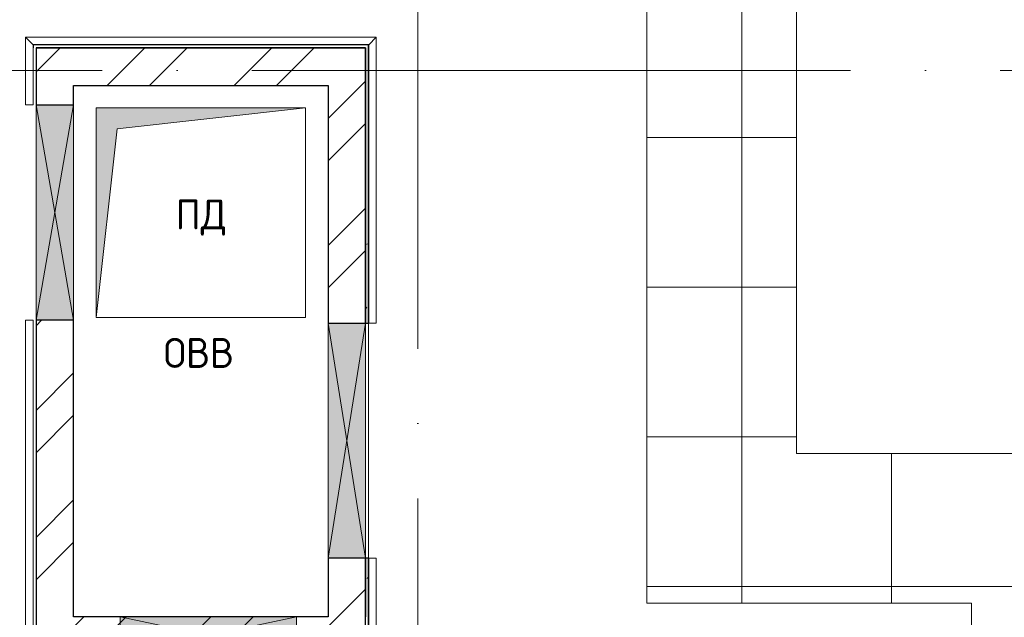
# Model space of a CAD drawing. Header units: millimetres. Extents: x -30540 to 150652, y -11730 to 123410.
# Tile 21 of 113: x -7825 to -1246, y 71796 to 75789. Entities that reach past the tile are written whole.
import ezdxf

# ---------------------------------------------------------------- set-up
doc = ezdxf.new("R2010")
doc.units = ezdxf.units.MM
doc.linetypes.add('ADSK_Линия сетки', pattern=[5000, 4000, -500, 0, -500])
for name, color, linetype, lineweight in [('A-____-NOTE-TEXT', 7, 'Continuous', 18), ('A-GENM-____-OTLN', 7, 'Continuous', 18), ('A-GLAZ-____-MCUT', 7, 'Continuous', 9), ('A-GLAZ-____-OTLN', 7, 'Continuous', 18), ('A-ROOF-____-OTLN', 7, 'Continuous', 18), ('A-ROOF-____-PATT', 7, 'Continuous', 18), ('A-WALL-____-MCUT', 7, 'Continuous', 40), ('A-WALL-____-OTLN', 7, 'Continuous', 18), ('A-WALL-____-PATT', 7, 'Continuous', 40), ('M-EQPM-____-OTLN', 7, 'Continuous', 18), ('S-GRID-____-OTLN', 7, 'Continuous', 9)]:
    doc.layers.add(name, color=color, linetype=linetype, lineweight=lineweight)
doc.styles.add('GOST Common', font='GOST_Common.ttf', dxfattribs={"height": 200})
pattern_1 = [(45, (0, 0), (-424.264, 424.264), []), (45, (0, 282.8), (-424.264, 424.264), [])]

# ---------------------------------------------------------------- blocks, each defined once
blk = doc.blocks.new('АР_Отверстие прямоугольное - ОВВ-8089001-Кровля ЭЛ')
at = {"layer": 'A-GLAZ-____-OTLN', "lineweight": 13, "true_color": 0xf0f0f0}
blk.add_hatch(color=7, dxfattribs=at).paths.add_polyline_path([(-465, 125), (-465, -125), (715, -125), (715, 125)])
at = {"layer": 'A-GLAZ-____-MCUT', "color": 253, "lineweight": 15, "true_color": 0xaaaaaa}
for p, q in [((-465, 125), (-465, -125)), ((715, 125), (715, -125))]:
    blk.add_line(p, q, dxfattribs=at)
at = {"layer": 'A-GLAZ-____-OTLN', "color": 253, "lineweight": 5, "true_color": 0xaaaaaa}
for p, q in [((715, 125), (-465, -125)), ((-465, 125), (715, -125))]:
    blk.add_line(p, q, dxfattribs=at)
at = {"layer": 'A-GLAZ-____-OTLN', "color": 253, "lineweight": 13, "true_color": 0xaaaaaa}
for p, q in [((715, 125), (-465, 125)), ((-465, 125), (-465, -125)), ((715, -125), (715, 125)), ((-465, -125), (715, -125))]:
    blk.add_line(p, q, dxfattribs=at)
blk = doc.blocks.new('АР_Канал вертикальный прямоугольный - ПД-8385725-Кровля ЭЛ')
at = {"layer": 'M-EQPM-____-OTLN', "lineweight": 13, "true_color": 0xe2e2e2}
blk.add_hatch(color=254, dxfattribs=at).paths.add_polyline_path([(-700, -700), (-560, 560), (700, 700), (-700, 700)])
at = {"layer": 'M-EQPM-____-OTLN', "color": 253, "lineweight": 13, "true_color": 0xaaaaaa}
for p, q in [((700, 700), (-700, 700)), ((-700, 700), (-700, -700)), ((700, 700), (-700, 700)), ((-700, 700), (-700, -700)), ((-700, -700), (-700, 700)), ((-700, 700), (700, 700)), ((-560, 560), (700, 700)), ((-560, 560), (700, 700)), ((700, -700), (700, 700)), ((700, 700), (700, -700)), ((-700, -700), (-560, 560)), ((-700, -700), (-560, 560)), ((-700, -700), (700, -700)), ((700, -700), (-700, -700))]:
    blk.add_line(p, q, dxfattribs=at)
blk = doc.blocks.new('АР_Отверстие прямоугольное - ОВВ-9057764-Кровля ЭЛ')
at = {"layer": 'A-GLAZ-____-OTLN', "lineweight": 13, "true_color": 0xf0f0f0}
blk.add_hatch(color=7, dxfattribs=at).paths.add_polyline_path([(845, -125), (845, 125), (-595, 125), (-595, -125)])
at = {"layer": 'A-GLAZ-____-MCUT', "color": 253, "lineweight": 15, "true_color": 0xaaaaaa}
for p, q in [((-595, 125), (-595, -125)), ((845, 125), (845, -125))]:
    blk.add_line(p, q, dxfattribs=at)
at = {"layer": 'A-GLAZ-____-OTLN', "color": 253, "lineweight": 5, "true_color": 0xaaaaaa}
for p, q in [((845, 125), (-595, -125)), ((-595, 125), (845, -125))]:
    blk.add_line(p, q, dxfattribs=at)
at = {"layer": 'A-GLAZ-____-OTLN', "color": 253, "lineweight": 13, "true_color": 0xaaaaaa}
for p, q in [((845, 125), (-595, 125)), ((-595, 125), (-595, -125)), ((845, -125), (845, 125)), ((-595, -125), (845, -125))]:
    blk.add_line(p, q, dxfattribs=at)
blk = doc.blocks.new('_GM_Dt-St-D_Фартук гнутый из оцинкованной стали_Пристенный_Тип 1__c-верхняя кромка с отгибом_ - ФС-1_3_50х70У100-1_5_t__RAL7016-8374008-Кровля ЭЛ')
at = {"layer": 'A-GENM-____-OTLN', "color": 253, "lineweight": 13, "true_color": 0xaaaaaa}
for p, q in [((0, 50), (2343, 50)), ((50, 0), (0, 50)), ((50, 0), (2293, 0)), ((50, 0), (50, -1.5)), ((2343, 50), (2293, 0)), ((2293, -1.5), (2293, 0))]:
    blk.add_line(p, q, dxfattribs=at)
blk = doc.blocks.new('_GM_Dt-St-D_Фартук гнутый из оцинкованной стали_Пристенный_Тип 1__c-верхняя кромка с отгибом_ - ФС-1_3_50х70У100-1_5_t__RAL7016-9134436-Кровля ЭЛ')
at = {"layer": 'A-GENM-____-OTLN', "color": 253, "lineweight": 13, "true_color": 0xaaaaaa}
for p, q in [((0, 1.5), (0, 0)), ((2230, 1.5), (0, 1.5)), ((2251.5, 0), (0, 0)), ((0, -50), (0, 0)), ((2251.5, 0), (2251.5, 1.5)), ((2251.5, 0), (2301.5, -50)), ((2301.5, -50), (0, -50))]:
    blk.add_line(p, q, dxfattribs=at)
blk = doc.blocks.new('АР_Отверстие прямоугольное - ОВВ-9058972-Кровля ЭЛ')
at = {"layer": 'A-GLAZ-____-OTLN', "lineweight": 13, "true_color": 0xf0f0f0}
blk.add_hatch(color=7, dxfattribs=at).paths.add_polyline_path([(910, 125), (-660, 125), (-660, -125), (910, -125)])
at = {"layer": 'A-GLAZ-____-MCUT', "color": 253, "lineweight": 15, "true_color": 0xaaaaaa}
for p, q in [((-660, 125), (-660, -125)), ((910, 125), (910, -125))]:
    blk.add_line(p, q, dxfattribs=at)
at = {"layer": 'A-GLAZ-____-OTLN', "color": 253, "lineweight": 5, "true_color": 0xaaaaaa}
for p, q in [((910, 125), (-660, -125)), ((-660, 125), (910, -125))]:
    blk.add_line(p, q, dxfattribs=at)
at = {"layer": 'A-GLAZ-____-OTLN', "color": 253, "lineweight": 13, "true_color": 0xaaaaaa}
for p, q in [((910, 125), (-660, 125)), ((-660, 125), (-660, -125)), ((910, -125), (910, 125)), ((-660, -125), (910, -125))]:
    blk.add_line(p, q, dxfattribs=at)
blk = doc.blocks.new('_GM_Dt-St-D_Фартук гнутый из оцинкованной стали_Пристенный_Тип 1__c-верхняя кромка с отгибом_ - ФС-1_3_50х70У100-1_5_t__RAL7016-9134440-Кровля ЭЛ')
at = {"layer": 'A-GENM-____-OTLN', "color": 253, "lineweight": 13, "true_color": 0xaaaaaa}
for p, q in [((0, 50), (450, 50)), ((0, 0), (0, 50)), ((0, 0), (500, 0)), ((0, 0), (0, -1.5))]:
    blk.add_line(p, q, dxfattribs=at)
blk = doc.blocks.new('_GM_Dt-St-D_Фартук гнутый из оцинкованной стали_Пристенный_Тип 1__c-верхняя кромка с отгибом_ - ФС-1_3_50х70У100-1_5_t__RAL7016-9134439-Кровля ЭЛ')
at = {"layer": 'A-GENM-____-OTLN', "color": 253, "lineweight": 13, "true_color": 0xaaaaaa}
for p, q in [((0, 50), (451.5, 50)), ((0, 0), (0, 50)), ((0, 0), (401.5, 0)), ((0, 0), (0, -1.5)), ((451.5, 50), (401.5, 0)), ((401.5, -1.5), (401.5, 0)), ((0, -1.5), (380, -1.5))]:
    blk.add_line(p, q, dxfattribs=at)
blk = doc.blocks.new('_GM_Dt-St-D_Фартук гнутый из оцинкованной стали_Пристенный_Тип 1__c-верхняя кромка с отгибом_ - ФС-1_3_50х70У100-1_5_t__RAL7016-9134443-Кровля ЭЛ')
at = {"layer": 'A-GENM-____-OTLN', "color": 253, "lineweight": 13, "true_color": 0xaaaaaa}
for p, q in [((0, 1.5), (0, 0)), ((1861.5, 0), (0, 0)), ((0, -50), (0, 0)), ((1861.5, 0), (1861.5, 1.5)), ((1861.5, 0), (1911.5, -50)), ((1911.5, -50), (0, -50))]:
    blk.add_line(p, q, dxfattribs=at)
blk = doc.blocks.new('Наметкина 10_РД_АР_К1_отсоединено_rvt-1-Кровля ЭЛ')
at = {"layer": 'A-ROOF-____-PATT', "lineweight": 5, "true_color": 0xd2d2d2}
h = blk.add_hatch(dxfattribs=at)
h.set_pattern_fill('FP_6', color=254, style=0, pattern_type=2)
h.set_pattern_definition([(0, (0, 0), (0, 1000), []), (90, (0, 0), (-1000, 6e-14), [])])
h.paths.add_polyline_path([(-4928.5, 32164), (8725.3, 32164), (8725.3, 43350), (935.3, 43350), (935.3, 54289), (-1644.7, 54289), (-1644.7, 60150), (-464.7, 60150), (-464.7, 69650), (1013.8, 69650), (1012.3, 81278.5), (-1636.2, 81278.5), (-1636.2, 86641.5), (-564.7, 86641.5), (-564.7, 91950), (655.3, 91950), (655.3, 88074), (1555.3, 88074), (1555.3, 91850), (4135.3, 91850), (4135.3, 88074), (5035.3, 88074), (5035.3, 92950), (-11844.7, 92950), (-11844.7, 87234), (-10944.7, 87234), (-10944.7, 91950), (-8944.7, 91950), (-8944.7, 89950), (-8964.7, 89950), (-8964.7, 81980), (-13264.7, 81980), (-13264.7, 80980), (-7964.7, 80980), (-7964.7, 86374), (-6114.7, 86374), (-6114.7, 91950), (-1664.7, 91950), (-1664.7, 87470), (-2464.7, 87470), (-2464.7, 85540), (-4939.3, 85540), (-4939.3, 83313.9), (-4582.2, 83520), (-4577.2, 83511.3), (-4939.3, 83302.3), (-4939.3, 83171.5), (-3443.5, 83171.5), (-4032.2, 83511.3), (-4027.2, 83520), (-3423.5, 83171.5), (-2708.2, 83170), (-2708.2, 79971.5), (113.8, 79971.5), (113.8, 79650), (135.3, 79650), (135.3, 79350), (113.8, 79350), (113.8, 72890), (-2634.7, 72890), (-2634.7, 77050), (-12364.7, 77050), (-12364.7, 60150), (-3984.5, 60150), (-3984.5, 61050), (-11464.7, 61050), (-11464.7, 66650), (-10005.7, 66650), (-10005.7, 67499.8), (-9905.7, 67499.8), (-9905.7, 66650), (-8064.7, 66650), (-8064.7, 71650), (-8964.7, 71650), (-8964.7, 67650), (-11464.7, 67650), (-11464.7, 76050), (-3634.7, 76050), (-3634.7, 71890), (-1464.7, 71890), (-1464.7, 61050), (-3884.5, 61050), (-3884.5, 60150), (-2644.7, 60150), (-2644.7, 56441.5), (-2423.2, 56439.9), (-2423.2, 55268.5), (-2644.7, 55268.5), (-2644.7, 54289), (-3224.7, 54289), (-3224.3, 49541.5), (-2224.7, 49541.5), (-2224.7, 53389), (-164.7, 53389), (-164.7, 43954), (-5124.7, 43954), (-5123.2, 43431.5), (-5073.2, 43431.5), (-5073.2, 41668.5), (-5124.7, 41668.5), (-5124.7, 40650), (-3749.7, 40650), (-3749.7, 42500), (-3326.2, 42500), (-3304.7, 42521.5), (5456.8, 42521.5), (5456.8, 42500), (7825.3, 42500), (7825.3, 33064), (-5614.7, 33064), (-5614.7, 35439), (-2114.7, 35439), (-2114.7, 36339), (-6514.7, 36339), (-6514.7, 33064), (-11464.7, 33064), (-11464.7, 38676.9), (-8114.7, 38676.9), (-8114.7, 39950), (-11064.7, 39950), (-11062.7, 41950), (-8114.7, 41949), (-8114.7, 46108.5), (-5124.7, 46108.5), (-5124.7, 43980), (-4214.7, 43980), (-4214.7, 47208.5), (-6206.2, 47208.5), (-6206.2, 47964), (-9014.7, 47964), (-9015.7, 42949), (-11464.7, 42949), (-11464.7, 55136), (-12364.7, 55136), (-12364.7, 32164)])
at = {"layer": 'A-WALL-____-PATT', "lineweight": 5, "true_color": 0xaaaaaa}
h = blk.add_hatch(dxfattribs=at)
h.set_pattern_fill('FP_2', color=253, style=0, pattern_type=2)
h.set_pattern_definition(pattern_1)
h.paths.add_polyline_path([(-5764.7, 75350), (-5514.7, 75350), (-5514.7, 75600), (-7714.7, 75600), (-7714.7, 75350), (-7464.7, 75350)])
h = blk.add_hatch(dxfattribs=at)
h.set_pattern_fill('FP_8', color=253, style=0, pattern_type=2)
h.set_pattern_definition([(0, (0, 0), (406.4, 101.6), [6.706, -298.094, 6.706, -298.094, -1625.6]), (0, (0, 0), (406.4, 101.6), [-609.6, 6.706, -602.894, 6.706, -298.094, -711.2]), (0, (0, 0), (406.4, 101.6), [-1524, 6.706, -196.494, 6.706, -501.294]), (120, (152.4, 50.8), (-291.18818, 301.15272), [6.706, -298.094, 6.706, -298.094, -1625.6]), (120, (152.4, 50.8), (-291.18818, 301.15272), [-609.6, 6.706, -602.894, 6.706, -298.094, -711.2]), (120, (152.4, 50.8), (-291.18818, 301.15272), [-1524, 6.706, -196.494, 6.706, -501.294]), (240, (203.2, 254), (-115.21182, -402.75272), [6.706, -298.094, 6.706, -298.094, -1625.6]), (240, (203.2, 254), (-115.21182, -402.75272), [-609.6, 6.706, -602.894, 6.706, -298.094, -711.2]), (240, (203.2, 254), (-115.21182, -402.75272), [-1524, 6.706, -196.494, 6.706, -501.294])])
h.paths.add_polyline_path([(-5514.7, 71530), (-5494.7, 71530), (-5494.7, 72190), (-5514.7, 72190), (-5514.7, 71550)])
h.paths.add_polyline_path([(-5494.7, 73760), (-5494.7, 75600), (-5514.7, 75600), (-5514.7, 73760)])
h = blk.add_hatch(dxfattribs=at)
h.set_pattern_fill('FP_2', color=253, style=0, pattern_type=2)
h.set_pattern_definition(pattern_1)
h.paths.add_polyline_path([(-7464.7, 71800), (-7464.7, 73780), (-7714.7, 73780), (-7714.7, 71800)])
h.paths.add_polyline_path([(-7464.7, 75220), (-7464.7, 75350), (-7714.7, 75350), (-7714.7, 75220)])
h = blk.add_hatch(dxfattribs=at)
h.set_pattern_fill('FP_2', color=253, style=0, pattern_type=2)
h.set_pattern_definition(pattern_1)
h.paths.add_polyline_path([(-5514.7, 71800), (-5514.7, 72190), (-5764.7, 72190), (-5764.7, 71800)])
h.paths.add_polyline_path([(-5764.7, 73760), (-5514.7, 73760), (-5514.7, 75350), (-5764.7, 75350)])
h = blk.add_hatch(dxfattribs=at)
h.set_pattern_fill('FP_2', color=253, style=0, pattern_type=2)
h.set_pattern_definition(pattern_1)
h.paths.add_polyline_path([(-5974.7, 71550), (-5514.7, 71550), (-5514.7, 71800), (-7714.7, 71800), (-7714.7, 71550), (-7154.7, 71550)])
at = {"layer": 'A-ROOF-____-OTLN', "color": 253, "lineweight": 13, "true_color": 0xaaaaaa}
for p, q in [((-2634.7, 72890), (-2634.7, 77050)), ((-3634.7, 76050), (-3634.7, 71890)), ((113.8, 72890), (-2634.7, 72890)), ((-3634.7, 71890), (-1464.7, 71890)), ((-1464.7, 71890), (-1464.7, 61050))]:
    blk.add_line(p, q, dxfattribs=at)
at = {"layer": 'A-WALL-____-MCUT', "color": 253, "lineweight": 30, "true_color": 0xaaaaaa}
for p, q in [((-5494.7, 75620), (-7734.7, 75620)), ((-7734.7, 75620), (-7734.7, 75600)), ((-5514.7, 75600), (-7714.7, 75600)), ((-7714.7, 75600), (-7714.7, 75350)), ((-7714.7, 75600), (-5514.7, 75600)), ((-5514.7, 75350), (-5514.7, 75600)), ((-5514.7, 75600), (-5514.7, 73760)), ((-5494.7, 75600), (-5494.7, 75620)), ((-5494.7, 73760), (-5494.7, 75600)), ((-7714.7, 75350), (-7714.7, 75220)), ((-7464.7, 75350), (-5764.7, 75350)), ((-7464.7, 75220), (-7464.7, 75350)), ((-5764.7, 75350), (-5764.7, 73760)), ((-5514.7, 73760), (-5514.7, 75350)), ((-7714.7, 75220), (-7464.7, 75220)), ((-7464.7, 73780), (-7714.7, 73780)), ((-7714.7, 73780), (-7714.7, 71800)), ((-7464.7, 71800), (-7464.7, 73780)), ((-5764.7, 73760), (-5514.7, 73760)), ((-5514.7, 73760), (-5494.7, 73760)), ((-5514.7, 72190), (-5764.7, 72190)), ((-5764.7, 72190), (-5764.7, 71800)), ((-5514.7, 72190), (-5514.7, 71800)), ((-5494.7, 72190), (-5514.7, 72190)), ((-5514.7, 71800), (-5514.7, 72190)), ((-5494.7, 71530), (-5494.7, 72190)), ((-7714.7, 71800), (-7714.7, 71550)), ((-7154.7, 71800), (-7464.7, 71800)), ((-5974.7, 71800), (-7154.7, 71800)), ((-5764.7, 71800), (-5974.7, 71800)), ((-5514.7, 71550), (-5514.7, 71800))]:
    blk.add_line(p, q, dxfattribs=at)
at = {"layer": 'A-WALL-____-OTLN', "color": 253, "lineweight": 13, "true_color": 0xaaaaaa}
for p, q in [((-7464.7, 75220), (-7714.7, 75220)), ((-7714.7, 73780), (-7714.7, 75220)), ((-7464.7, 75220), (-7464.7, 73780)), ((-5514.7, 73760), (-5764.7, 73760)), ((-5764.7, 72190), (-5764.7, 73760)), ((-5514.7, 73760), (-5514.7, 72190)), ((-5514.7, 72190), (-5514.7, 73760)), ((-5494.7, 73760), (-5494.7, 72190)), ((-5764.7, 72190), (-5514.7, 72190))]:
    blk.add_line(p, q, dxfattribs=at)
at = {"layer": 'A-GENM-____-OTLN', "color": 254, "lineweight": 13, "true_color": 0xd4d4d4}
blk.add_blockref('_GM_Dt-St-D_Фартук гнутый из оцинкованной стали_Пристенный_Тип 1__c-верхняя кромка с отгибом_ - ФС-1_3_50х70У100-1_5_t__RAL7016-8374008-Кровля ЭЛ', (-7786.2, 75621.5), dxfattribs=at)
for name, p, rotation in [('_GM_Dt-St-D_Фартук гнутый из оцинкованной стали_Пристенный_Тип 1__c-верхняя кромка с отгибом_ - ФС-1_3_50х70У100-1_5_t__RAL7016-9134439-Кровля ЭЛ', (-7736.2, 75220), 89.99999999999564), ('_GM_Dt-St-D_Фартук гнутый из оцинкованной стали_Пристенный_Тип 1__c-верхняя кромка с отгибом_ - ФС-1_3_50х70У100-1_5_t__RAL7016-9134443-Кровля ЭЛ', (-5493.2, 73760), 89.99999999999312), ('_GM_Dt-St-D_Фартук гнутый из оцинкованной стали_Пристенный_Тип 1__c-верхняя кромка с отгибом_ - ФС-1_3_50х70У100-1_5_t__RAL7016-9134436-Кровля ЭЛ', (-7736.2, 73780), 270.0000000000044), ('_GM_Dt-St-D_Фартук гнутый из оцинкованной стали_Пристенный_Тип 1__c-верхняя кромка с отгибом_ - ФС-1_3_50х70У100-1_5_t__RAL7016-9134440-Кровля ЭЛ', (-5493.2, 72190), 269.9999999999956)]:
    blk.add_blockref(name, p, dxfattribs=dict(at, rotation=rotation))
at = {"layer": 'A-GLAZ-____-OTLN', "color": 254, "lineweight": 13, "true_color": 0xd4d4d4}
for name, p, rotation in [('АР_Отверстие прямоугольное - ОВВ-9057764-Кровля ЭЛ', (-7589.7, 74625), 269.9999999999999), ('АР_Отверстие прямоугольное - ОВВ-9058972-Кровля ЭЛ', (-5639.7, 73100), 269.9999999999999), ('АР_Отверстие прямоугольное - ОВВ-8089001-Кровля ЭЛ', (-6439.7, 71675), 180)]:
    blk.add_blockref(name, p, dxfattribs=dict(at, rotation=rotation))
at = {"layer": 'M-EQPM-____-OTLN', "color": 254, "lineweight": 13, "true_color": 0xd4d4d4}
blk.add_blockref('АР_Канал вертикальный прямоугольный - ПД-8385725-Кровля ЭЛ', (-6614.7, 74500), dxfattribs=at)
at = {"layer": 'A-____-NOTE-TEXT', "color": 253, "lineweight": 5, "true_color": 0xaaaaaa, "char_height": 200, "attachment_point": 1, "style": 'GOST Common'}
for s, insert, width in [('ПД', (-6783.9, 74587.2), 416.877), ('ОВВ', (-6862.9, 73662.2), 609.282)]:
    blk.add_mtext(s, dxfattribs=dict(at, insert=insert, width=width))

msp = doc.modelspace()

# ---------------------------------------------------------------- linework, layer by layer
at = {"layer": 'S-GRID-____-OTLN', "color": 253, "linetype": 'ADSK_Линия сетки', "true_color": 0xaaaaaa}
for p, q in [((-5164.7, 23589.3), (-5164.7, 98105.9)), ((17726.8, 75450), (-28904.3, 75450))]:
    msp.add_line(p, q, dxfattribs=at)

# ---------------------------------------------------------------- block references
at = {"lineweight": 5}
msp.add_blockref('Наметкина 10_РД_АР_К1_отсоединено_rvt-1-Кровля ЭЛ', (0, 0), dxfattribs=at)

doc.saveas('drawing.dxf')
